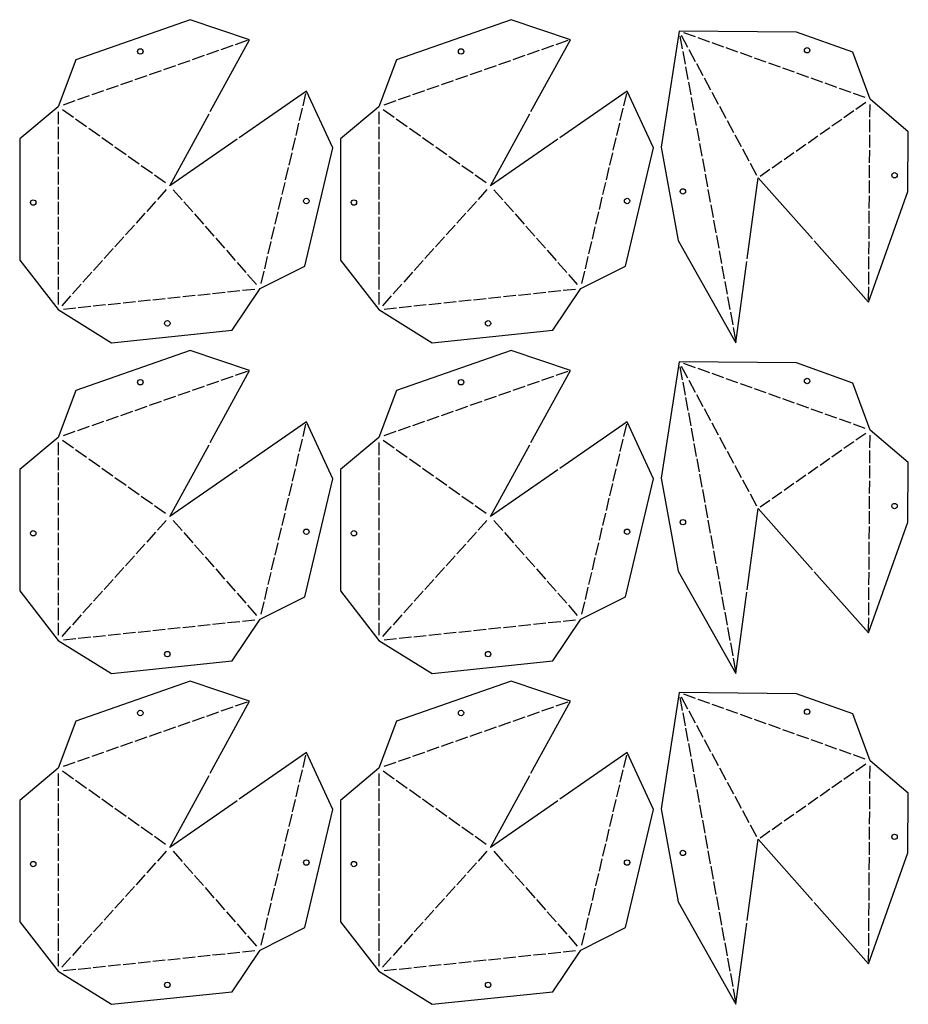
# Model space of a CAD drawing. Header units: millimetres. Extents: x 10 to 1452, y 10 to 2838.
# Tile 6 of 8: x 760 to 1452, y 1298 to 2065. Entities that reach past the tile are written whole.
import ezdxf

# ---------------------------------------------------------------- set-up
doc = ezdxf.new("R2010")
doc.units = ezdxf.units.MM
doc.layers.add('CUT', color=1, linetype='CONTINUOUS')

msp = doc.modelspace()

# ---------------------------------------------------------------- linework, layer by layer
at = {"layer": 'CUT'}
for p, q in [((936.893, 2048.75), (927.597, 2045.5)), ((1186.767, 2048.75), (1177.47, 2045.5)), ((1274.052, 2052.242), (1275.874, 2042.267)), ((1280.244, 2043.348), (1275.23, 2052.656)), ((1286.229, 2051.57), (1277.1, 2054.831)), ((1297.242, 2047.635), (1288.113, 2050.897)), ((914.524, 2040.929), (905.228, 2037.679)), ((925.709, 2044.84), (916.412, 2041.589)), ((1164.398, 2040.929), (1155.101, 2037.679)), ((1175.582, 2044.84), (1166.286, 2041.589)), ((1276.233, 2040.3), (1278.055, 2030.325)), ((1286.206, 2032.28), (1281.192, 2041.587)), ((1308.255, 2043.7), (1299.125, 2046.962)), ((1319.267, 2039.765), (1310.138, 2043.027)), ((892.156, 2033.109), (882.859, 2029.858)), ((903.34, 2037.019), (894.043, 2033.769)), ((1142.029, 2033.109), (1132.732, 2029.858)), ((1153.213, 2037.019), (1143.917, 2033.769)), ((1330.28, 2035.831), (1321.151, 2039.092)), ((1341.292, 2031.896), (1332.163, 2035.158)), ((869.787, 2025.288), (860.49, 2022.037)), ((880.971, 2029.198), (871.675, 2025.948)), ((1119.66, 2025.288), (1110.364, 2022.037)), ((1130.844, 2029.198), (1121.548, 2025.948)), ((1278.414, 2028.358), (1280.236, 2018.383)), ((1292.169, 2021.212), (1287.155, 2030.519)), ((1352.305, 2027.961), (1343.176, 2031.223)), ((1363.318, 2024.026), (1354.189, 2027.288)), ((847.418, 2017.467), (838.121, 2014.216)), ((858.602, 2021.377), (849.306, 2018.127)), ((1097.291, 2017.467), (1087.995, 2014.216)), ((1108.476, 2021.377), (1099.179, 2018.127)), ((1298.131, 2010.143), (1293.117, 2019.451)), ((1374.33, 2020.092), (1365.201, 2023.353)), ((1385.343, 2016.157), (1376.214, 2019.419)), ((825.049, 2009.646), (815.753, 2006.396)), ((836.233, 2013.556), (826.937, 2010.306)), ((1074.922, 2009.646), (1065.626, 2006.396)), ((1086.107, 2013.556), (1076.81, 2010.306)), ((1280.595, 2016.415), (1282.417, 2006.44)), ((1396.356, 2012.222), (1387.226, 2015.484)), ((1407.368, 2008.287), (1398.239, 2011.549)), ((802.68, 2001.825), (793.384, 1998.575)), ((813.865, 2005.735), (804.568, 2002.485)), ((980.413, 1997.944), (982.674, 2007.529)), ((1052.554, 2001.825), (1043.257, 1998.575)), ((1063.738, 2005.735), (1054.442, 2002.485)), ((1230.286, 1997.944), (1232.547, 2007.529)), ((1282.776, 2004.473), (1284.598, 1994.498)), ((1304.093, 1999.075), (1299.079, 2008.383)), ((1418.381, 2004.353), (1409.252, 2007.614)), ((801.487, 1988.828), (792.87, 1994.94)), ((977.693, 1986.412), (979.954, 1995.997)), ((1051.36, 1988.828), (1042.744, 1994.94)), ((1227.566, 1986.412), (1229.827, 1995.997)), ((1310.055, 1988.007), (1305.042, 1997.314)), ((1401.838, 1988.807), (1409.534, 1994.188)), ((1411.174, 1995.334), (1418.87, 2000.715)), ((1422.047, 1989.159), (1422.119, 1999.007)), ((789.61, 1993.255), (789.615, 1983.56)), ((811.735, 1981.558), (803.118, 1987.671)), ((1039.483, 1993.255), (1039.488, 1983.56)), ((1061.608, 1981.558), (1052.992, 1987.671)), ((1284.958, 1992.531), (1286.779, 1982.556)), ((1316.018, 1976.938), (1311.004, 1986.246)), ((1392.503, 1982.28), (1400.199, 1987.661)), ((1421.96, 1977.311), (1422.032, 1987.159)), ((789.616, 1981.56), (789.62, 1971.866)), ((821.983, 1974.289), (813.366, 1980.401)), ((974.973, 1974.88), (977.234, 1984.466)), ((1039.489, 1981.56), (1039.494, 1971.866)), ((1071.856, 1974.289), (1063.24, 1980.401)), ((1224.846, 1974.88), (1227.107, 1984.466)), ((1287.139, 1980.588), (1288.961, 1970.613)), ((1383.168, 1975.753), (1390.864, 1981.134)), ((832.231, 1967.02), (823.614, 1973.132)), ((972.253, 1963.348), (974.514, 1972.934)), ((1082.104, 1967.02), (1073.487, 1973.132)), ((1222.126, 1963.348), (1224.387, 1972.934)), ((1321.98, 1965.87), (1316.966, 1975.178)), ((1373.833, 1969.226), (1381.529, 1974.607)), ((1421.874, 1965.463), (1421.946, 1975.311)), ((789.621, 1969.866), (789.626, 1960.171)), ((842.479, 1959.75), (833.862, 1965.862)), ((1039.495, 1969.866), (1039.499, 1960.171)), ((1092.352, 1959.75), (1083.735, 1965.862)), ((1289.32, 1968.646), (1291.142, 1958.671)), ((1327.942, 1954.802), (1322.929, 1964.109)), ((1364.498, 1962.699), (1372.194, 1968.08)), ((1421.787, 1953.615), (1421.859, 1963.463)), ((789.627, 1958.171), (789.632, 1948.477)), ((852.727, 1952.481), (844.11, 1958.593)), ((969.533, 1951.816), (971.794, 1961.402)), ((1039.5, 1958.171), (1039.505, 1948.477)), ((1102.6, 1952.481), (1093.983, 1958.593)), ((1219.406, 1951.816), (1221.667, 1961.402)), ((1291.501, 1956.703), (1293.323, 1946.728)), ((1355.163, 1956.173), (1362.859, 1961.553)), ((862.974, 1945.211), (854.358, 1951.324)), ((966.813, 1940.285), (969.074, 1949.87)), ((1112.848, 1945.211), (1104.231, 1951.324)), ((1216.687, 1940.285), (1218.947, 1949.87)), ((1333.905, 1943.734), (1328.891, 1953.041)), ((1336.492, 1943.119), (1344.188, 1948.5)), ((1345.827, 1949.646), (1353.523, 1955.027)), ((1421.701, 1941.767), (1421.773, 1951.615)), ((789.633, 1946.477), (789.637, 1936.782)), ((873.222, 1937.942), (864.606, 1944.054)), ((1039.506, 1946.477), (1039.511, 1936.782)), ((1123.096, 1937.942), (1114.479, 1944.054)), ((1293.682, 1944.761), (1295.504, 1934.786)), ((789.638, 1934.782), (789.643, 1925.088)), ((873.808, 1932.655), (866.868, 1924.947)), ((879.128, 1932.625), (886.107, 1924.694)), ((964.093, 1928.753), (966.354, 1938.338)), ((1039.512, 1934.782), (1039.516, 1925.088)), ((1123.682, 1932.655), (1116.741, 1924.947)), ((1129.001, 1932.625), (1135.98, 1924.694)), ((1213.967, 1928.753), (1216.227, 1938.338)), ((1295.863, 1932.819), (1297.685, 1922.844)), ((1421.614, 1929.919), (1421.686, 1939.767)), ((961.373, 1917.221), (963.634, 1926.806)), ((1211.247, 1917.221), (1213.508, 1926.806)), ((1421.528, 1918.071), (1421.6, 1927.919)), ((789.644, 1923.088), (789.649, 1913.393)), ((865.53, 1923.461), (858.59, 1915.753)), ((887.428, 1923.193), (894.408, 1915.262)), ((1039.517, 1923.088), (1039.522, 1913.393)), ((1115.403, 1923.461), (1108.463, 1915.753)), ((1137.302, 1923.193), (1144.281, 1915.262)), ((1298.044, 1920.876), (1299.866, 1910.901)), ((789.65, 1911.393), (789.655, 1901.699)), ((857.251, 1914.266), (850.311, 1906.559)), ((895.729, 1913.761), (902.709, 1905.83)), ((958.653, 1905.689), (960.914, 1915.274)), ((1039.523, 1911.393), (1039.528, 1901.699)), ((1107.125, 1914.266), (1100.184, 1906.559)), ((1145.603, 1913.761), (1152.582, 1905.83)), ((1208.527, 1905.689), (1210.788, 1915.274)), ((1421.441, 1906.223), (1421.513, 1916.071)), ((848.973, 1905.072), (842.033, 1897.364)), ((904.03, 1904.329), (911.01, 1896.398)), ((955.934, 1894.157), (958.194, 1903.742)), ((1098.846, 1905.072), (1091.906, 1897.364)), ((1153.903, 1904.329), (1160.883, 1896.398)), ((1205.807, 1894.157), (1208.068, 1903.742)), ((1300.226, 1908.934), (1302.047, 1898.959)), ((1421.355, 1894.375), (1421.427, 1904.223)), ((789.656, 1899.699), (789.66, 1890.004)), ((840.694, 1895.878), (833.754, 1888.17)), ((912.331, 1894.897), (919.31, 1886.967)), ((1039.529, 1899.699), (1039.534, 1890.004)), ((1090.568, 1895.878), (1083.627, 1888.17)), ((1162.204, 1894.897), (1169.184, 1886.967)), ((1302.407, 1896.992), (1304.229, 1887.017)), ((789.661, 1888.004), (789.666, 1878.31)), ((832.416, 1886.684), (825.476, 1878.976)), ((953.214, 1882.625), (955.474, 1892.21)), ((1039.535, 1888.004), (1039.539, 1878.31)), ((1082.289, 1886.684), (1075.349, 1878.976)), ((1203.087, 1882.625), (1205.348, 1892.21)), ((1421.268, 1882.527), (1421.34, 1892.375)), ((920.632, 1885.465), (927.611, 1877.535)), ((950.494, 1871.093), (952.754, 1880.679)), ((1170.505, 1885.465), (1177.485, 1877.535)), ((1200.367, 1871.093), (1202.628, 1880.679)), ((1304.588, 1885.049), (1306.41, 1875.074)), ((1421.182, 1870.679), (1421.254, 1880.527)), ((789.667, 1876.31), (789.672, 1866.615)), ((824.137, 1877.49), (817.197, 1869.782)), ((928.933, 1876.033), (935.912, 1868.103)), ((1039.54, 1876.31), (1039.545, 1866.615)), ((1074.011, 1877.49), (1067.07, 1869.782)), ((1178.806, 1876.033), (1185.785, 1868.103)), ((1306.769, 1873.107), (1308.591, 1863.132)), ((789.673, 1864.615), (789.677, 1854.921)), ((815.859, 1868.295), (808.919, 1860.587)), ((937.233, 1866.601), (944.213, 1858.671)), ((947.774, 1859.561), (950.035, 1869.147)), ((1039.546, 1864.615), (1039.551, 1854.921)), ((1065.732, 1868.295), (1058.792, 1860.587)), ((1187.107, 1866.601), (1194.086, 1858.671)), ((1197.647, 1859.561), (1199.908, 1869.147)), ((1421.095, 1858.831), (1421.167, 1868.679)), ((807.58, 1859.101), (800.64, 1851.393)), ((1057.454, 1859.101), (1050.513, 1851.393)), ((1308.95, 1861.164), (1310.772, 1851.189)), ((1421.009, 1846.983), (1421.081, 1856.831)), ((789.678, 1852.921), (789.683, 1843.226)), ((799.302, 1849.907), (792.362, 1842.199)), ((875.08, 1848.16), (884.722, 1849.168)), ((886.711, 1849.376), (896.353, 1850.385)), ((898.342, 1850.593), (907.984, 1851.602)), ((909.973, 1851.81), (919.615, 1852.819)), ((921.604, 1853.027), (931.246, 1854.035)), ((933.235, 1854.243), (942.877, 1855.252)), ((1039.552, 1852.921), (1039.556, 1843.226)), ((1049.175, 1849.907), (1042.235, 1842.199)), ((1124.954, 1848.16), (1134.596, 1849.168)), ((1136.585, 1849.376), (1146.227, 1850.385)), ((1148.216, 1850.593), (1157.858, 1851.602)), ((1159.847, 1851.81), (1169.489, 1852.819)), ((1171.478, 1853.027), (1181.12, 1854.035)), ((1183.109, 1854.243), (1192.751, 1855.252)), ((1311.131, 1849.222), (1312.953, 1839.247)), ((793.663, 1839.643), (803.305, 1840.651)), ((805.294, 1840.859), (814.936, 1841.868)), ((816.925, 1842.076), (826.567, 1843.085)), ((828.556, 1843.293), (838.198, 1844.301)), ((840.187, 1844.51), (849.829, 1845.518)), ((851.818, 1845.726), (861.46, 1846.735)), ((863.449, 1846.943), (873.091, 1847.952)), ((1043.537, 1839.643), (1053.179, 1840.651)), ((1055.168, 1840.859), (1064.81, 1841.868)), ((1066.799, 1842.076), (1076.441, 1843.085)), ((1078.43, 1843.293), (1088.072, 1844.301)), ((1090.061, 1844.51), (1099.703, 1845.518)), ((1101.692, 1845.726), (1111.334, 1846.735)), ((1113.323, 1846.943), (1122.965, 1847.952)), ((1313.312, 1837.28), (1315.134, 1827.305)), ((1315.494, 1825.337), (1317.315, 1815.362)), ((1274.052, 1794.615), (1275.874, 1784.64)), ((1280.244, 1785.72), (1275.23, 1795.028)), ((1286.229, 1793.942), (1277.1, 1797.204)), ((925.709, 1787.212), (916.412, 1783.962)), ((936.893, 1791.122), (927.597, 1787.872)), ((1175.582, 1787.212), (1166.286, 1783.962)), ((1186.767, 1791.122), (1177.47, 1787.872)), ((1297.242, 1790.007), (1288.113, 1793.269)), ((1308.255, 1786.072), (1299.125, 1789.334)), ((903.34, 1779.391), (894.043, 1776.141)), ((914.524, 1783.302), (905.228, 1780.051)), ((1153.213, 1779.391), (1143.917, 1776.141)), ((1164.398, 1783.302), (1155.101, 1780.051)), ((1276.233, 1782.672), (1278.055, 1772.697)), ((1286.206, 1774.652), (1281.192, 1783.96)), ((1319.267, 1782.138), (1310.138, 1785.399)), ((1330.28, 1778.203), (1321.151, 1781.465)), ((880.971, 1771.57), (871.675, 1768.32)), ((892.156, 1775.481), (882.859, 1772.23)), ((1130.844, 1771.57), (1121.548, 1768.32)), ((1142.029, 1775.481), (1132.732, 1772.23)), ((1292.169, 1763.584), (1287.155, 1772.891)), ((1341.292, 1774.268), (1332.163, 1777.53)), ((1352.305, 1770.333), (1343.176, 1773.595)), ((869.787, 1767.66), (860.49, 1764.409)), ((1119.66, 1767.66), (1110.364, 1764.409)), ((1278.414, 1770.73), (1280.236, 1760.755)), ((1363.318, 1766.399), (1354.189, 1769.66)), ((1374.33, 1762.464), (1365.201, 1765.726)), ((847.418, 1759.839), (838.121, 1756.589)), ((858.602, 1763.749), (849.306, 1760.499)), ((1097.291, 1759.839), (1087.995, 1756.589)), ((1108.476, 1763.749), (1099.179, 1760.499)), ((1280.595, 1758.787), (1282.417, 1748.813)), ((1298.131, 1752.516), (1293.117, 1761.823)), ((1385.343, 1758.529), (1376.214, 1761.791)), ((1396.356, 1754.594), (1387.226, 1757.856)), ((825.049, 1752.018), (815.753, 1748.768)), ((836.233, 1755.929), (826.937, 1752.678)), ((980.413, 1740.316), (982.674, 1749.902)), ((1074.922, 1752.018), (1065.626, 1748.768)), ((1086.107, 1755.929), (1076.81, 1752.678)), ((1230.286, 1740.316), (1232.547, 1749.902)), ((1304.093, 1741.447), (1299.079, 1750.755)), ((1407.368, 1750.66), (1398.239, 1753.921)), ((1418.381, 1746.725), (1409.252, 1749.987)), ((802.68, 1744.197), (793.384, 1740.947)), ((813.865, 1748.108), (804.568, 1744.857)), ((1052.554, 1744.197), (1043.257, 1740.947)), ((1063.738, 1748.108), (1054.442, 1744.857)), ((1282.776, 1746.845), (1284.598, 1736.87)), ((1411.174, 1737.706), (1418.87, 1743.087)), ((1422.047, 1731.531), (1422.119, 1741.379)), ((789.61, 1735.627), (789.615, 1725.932)), ((801.487, 1731.2), (792.87, 1737.312)), ((977.693, 1728.784), (979.954, 1738.37)), ((1039.483, 1735.627), (1039.488, 1725.932)), ((1051.36, 1731.2), (1042.744, 1737.312)), ((1227.566, 1728.784), (1229.827, 1738.37)), ((1284.958, 1734.903), (1286.779, 1724.928)), ((1310.055, 1730.379), (1305.042, 1739.686)), ((1401.838, 1731.179), (1409.534, 1736.56)), ((811.735, 1723.931), (803.118, 1730.043)), ((974.973, 1717.252), (977.234, 1726.838)), ((1061.608, 1723.931), (1052.992, 1730.043)), ((1224.846, 1717.252), (1227.107, 1726.838)), ((1316.018, 1719.311), (1311.004, 1728.618)), ((1392.503, 1724.652), (1400.199, 1730.033)), ((1421.96, 1719.683), (1422.032, 1729.531)), ((789.616, 1723.932), (789.62, 1714.238)), ((821.983, 1716.661), (813.366, 1722.773)), ((1039.489, 1723.932), (1039.494, 1714.238)), ((1071.856, 1716.661), (1063.24, 1722.773)), ((1287.139, 1722.96), (1288.961, 1712.985)), ((1383.168, 1718.125), (1390.864, 1723.506)), ((789.621, 1712.238), (789.626, 1702.543)), ((832.231, 1709.392), (823.614, 1715.504)), ((972.253, 1705.721), (974.514, 1715.306)), ((1039.495, 1712.238), (1039.499, 1702.543)), ((1082.104, 1709.392), (1073.487, 1715.504)), ((1222.126, 1705.721), (1224.387, 1715.306)), ((1289.32, 1711.018), (1291.142, 1701.043)), ((1321.98, 1708.242), (1316.966, 1717.55)), ((1364.498, 1705.072), (1372.194, 1710.452)), ((1373.833, 1711.599), (1381.529, 1716.979)), ((1421.874, 1707.835), (1421.946, 1717.683)), ((842.479, 1702.122), (833.862, 1708.235)), ((969.533, 1694.189), (971.794, 1703.774)), ((1092.352, 1702.122), (1083.735, 1708.235)), ((1219.406, 1694.189), (1221.667, 1703.774)), ((1327.942, 1697.174), (1322.929, 1706.482)), ((1355.163, 1698.545), (1362.859, 1703.926)), ((1421.787, 1695.987), (1421.859, 1705.835)), ((789.627, 1700.543), (789.632, 1690.849)), ((852.727, 1694.853), (844.11, 1700.965)), ((1039.5, 1700.543), (1039.505, 1690.849)), ((1102.6, 1694.853), (1093.983, 1700.965)), ((1291.501, 1699.076), (1293.323, 1689.101)), ((1333.905, 1686.106), (1328.891, 1695.413)), ((1345.827, 1692.018), (1353.523, 1697.399)), ((789.633, 1688.849), (789.637, 1679.154)), ((862.974, 1687.583), (854.358, 1693.696)), ((966.813, 1682.657), (969.074, 1692.242)), ((1039.506, 1688.849), (1039.511, 1679.154)), ((1112.848, 1687.583), (1104.231, 1693.696)), ((1216.687, 1682.657), (1218.947, 1692.242)), ((1336.492, 1685.491), (1344.188, 1690.872)), ((1421.701, 1684.139), (1421.773, 1693.987)), ((873.222, 1680.314), (864.606, 1686.426)), ((964.093, 1671.125), (966.354, 1680.71)), ((1123.096, 1680.314), (1114.479, 1686.426)), ((1213.967, 1671.125), (1216.227, 1680.71)), ((1293.682, 1687.133), (1295.504, 1677.158)), ((1421.614, 1672.291), (1421.686, 1682.139)), ((789.638, 1677.154), (789.643, 1667.46)), ((873.808, 1675.027), (866.868, 1667.319)), ((879.128, 1674.997), (886.107, 1667.066)), ((1039.512, 1677.154), (1039.516, 1667.46)), ((1123.682, 1675.027), (1116.741, 1667.319)), ((1129.001, 1674.997), (1135.98, 1667.066)), ((1295.863, 1675.191), (1297.685, 1665.216)), ((789.644, 1665.46), (789.649, 1655.765)), ((865.53, 1665.833), (858.59, 1658.125)), ((887.428, 1665.565), (894.408, 1657.634)), ((961.373, 1659.593), (963.634, 1669.178)), ((1039.517, 1665.46), (1039.522, 1655.765)), ((1115.403, 1665.833), (1108.463, 1658.125)), ((1137.302, 1665.565), (1144.281, 1657.634)), ((1211.247, 1659.593), (1213.508, 1669.178)), ((1421.528, 1660.443), (1421.6, 1670.291)), ((857.251, 1656.639), (850.311, 1648.931)), ((958.653, 1648.061), (960.914, 1657.646)), ((1107.125, 1656.639), (1100.184, 1648.931)), ((1208.527, 1648.061), (1210.788, 1657.646)), ((1298.044, 1663.248), (1299.866, 1653.274)), ((1421.441, 1648.595), (1421.513, 1658.443)), ((789.65, 1653.765), (789.655, 1644.071)), ((895.729, 1656.133), (902.709, 1648.203)), ((1039.523, 1653.765), (1039.528, 1644.071)), ((1145.603, 1656.133), (1152.582, 1648.203)), ((1300.226, 1651.306), (1302.047, 1641.331)), ((789.656, 1642.071), (789.66, 1632.376)), ((848.973, 1647.444), (842.033, 1639.736)), ((904.03, 1646.701), (911.01, 1638.771)), ((955.934, 1636.529), (958.194, 1646.114)), ((1039.529, 1642.071), (1039.534, 1632.376)), ((1098.846, 1647.444), (1091.906, 1639.736)), ((1153.903, 1646.701), (1160.883, 1638.771)), ((1205.807, 1636.529), (1208.068, 1646.114)), ((1421.355, 1636.747), (1421.427, 1646.595)), ((840.694, 1638.25), (833.754, 1630.542)), ((912.331, 1637.269), (919.31, 1629.339)), ((953.214, 1624.997), (955.474, 1634.583)), ((1090.568, 1638.25), (1083.627, 1630.542)), ((1162.204, 1637.269), (1169.184, 1629.339)), ((1203.087, 1624.997), (1205.348, 1634.583)), ((1302.407, 1639.364), (1304.229, 1629.389)), ((1421.268, 1624.899), (1421.34, 1634.747)), ((789.661, 1630.376), (789.666, 1620.682)), ((832.416, 1629.056), (825.476, 1621.348)), ((920.632, 1627.837), (927.611, 1619.907)), ((1039.535, 1630.376), (1039.539, 1620.682)), ((1082.289, 1629.056), (1075.349, 1621.348)), ((1170.505, 1627.837), (1177.485, 1619.907)), ((1304.588, 1627.421), (1306.41, 1617.446)), ((789.667, 1618.682), (789.672, 1608.988)), ((824.137, 1619.862), (817.197, 1612.154)), ((928.933, 1618.405), (935.912, 1610.475)), ((950.494, 1613.465), (952.754, 1623.051)), ((1039.54, 1618.682), (1039.545, 1608.988)), ((1074.011, 1619.862), (1067.07, 1612.154)), ((1178.806, 1618.405), (1185.785, 1610.475)), ((1200.367, 1613.465), (1202.628, 1623.051)), ((1421.182, 1613.051), (1421.254, 1622.899)), ((815.859, 1610.668), (808.919, 1602.96)), ((947.774, 1601.933), (950.035, 1611.519)), ((1065.732, 1610.668), (1058.792, 1602.96)), ((1197.647, 1601.933), (1199.908, 1611.519)), ((1306.769, 1615.479), (1308.591, 1605.504)), ((1421.095, 1601.203), (1421.167, 1611.051)), ((789.673, 1606.988), (789.677, 1597.293)), ((937.233, 1608.974), (944.213, 1601.043)), ((1039.546, 1606.988), (1039.551, 1597.293)), ((1187.107, 1608.974), (1194.086, 1601.043)), ((1308.95, 1603.537), (1310.772, 1593.562)), ((789.678, 1595.293), (789.683, 1585.599)), ((807.58, 1601.473), (800.64, 1593.765)), ((909.973, 1594.182), (919.615, 1595.191)), ((921.604, 1595.399), (931.246, 1596.407)), ((933.235, 1596.615), (942.877, 1597.624)), ((1039.552, 1595.293), (1039.556, 1585.599)), ((1057.454, 1601.473), (1050.513, 1593.765)), ((1159.847, 1594.182), (1169.489, 1595.191)), ((1171.478, 1595.399), (1181.12, 1596.407)), ((1183.109, 1596.615), (1192.751, 1597.624)), ((1421.009, 1589.355), (1421.081, 1599.203)), ((799.302, 1592.279), (792.362, 1584.571)), ((840.187, 1586.882), (849.829, 1587.89)), ((851.818, 1588.098), (861.46, 1589.107)), ((863.449, 1589.315), (873.091, 1590.324)), ((875.08, 1590.532), (884.722, 1591.54)), ((886.711, 1591.749), (896.353, 1592.757)), ((898.342, 1592.965), (907.984, 1593.974)), ((1049.175, 1592.279), (1042.235, 1584.571)), ((1090.061, 1586.882), (1099.703, 1587.89)), ((1101.692, 1588.098), (1111.334, 1589.107)), ((1113.323, 1589.315), (1122.965, 1590.324)), ((1124.954, 1590.532), (1134.596, 1591.54)), ((1136.585, 1591.749), (1146.227, 1592.757)), ((1148.216, 1592.965), (1157.858, 1593.974)), ((1311.131, 1591.594), (1312.953, 1581.619)), ((793.663, 1582.015), (803.305, 1583.023)), ((805.294, 1583.232), (814.936, 1584.24)), ((816.925, 1584.448), (826.567, 1585.457)), ((828.556, 1585.665), (838.198, 1586.674)), ((1043.537, 1582.015), (1053.179, 1583.023)), ((1055.168, 1583.232), (1064.81, 1584.24)), ((1066.799, 1584.448), (1076.441, 1585.457)), ((1078.43, 1585.665), (1088.072, 1586.674)), ((1313.312, 1579.652), (1315.134, 1569.677)), ((1315.494, 1567.709), (1317.315, 1557.735)), ((1274.052, 1536.987), (1275.874, 1527.012)), ((1280.244, 1528.093), (1275.23, 1537.4)), ((1286.229, 1536.314), (1277.1, 1539.576)), ((1297.242, 1532.379), (1288.113, 1535.641)), ((925.709, 1529.584), (916.412, 1526.334)), ((936.893, 1533.495), (927.597, 1530.244)), ((1175.582, 1529.584), (1166.286, 1526.334)), ((1186.767, 1533.495), (1177.47, 1530.244)), ((1286.206, 1517.024), (1281.192, 1526.332)), ((1308.255, 1528.444), (1299.125, 1531.706)), ((1319.267, 1524.51), (1310.138, 1527.772)), ((903.34, 1521.763), (894.043, 1518.513)), ((914.524, 1525.674), (905.228, 1522.423)), ((1153.213, 1521.763), (1143.917, 1518.513)), ((1164.398, 1525.674), (1155.101, 1522.423)), ((1276.233, 1525.044), (1278.055, 1515.069)), ((1330.28, 1520.575), (1321.151, 1523.837)), ((1341.292, 1516.64), (1332.163, 1519.902)), ((880.971, 1513.942), (871.675, 1510.692)), ((892.156, 1517.853), (882.859, 1514.602)), ((1130.844, 1513.942), (1121.548, 1510.692)), ((1142.029, 1517.853), (1132.732, 1514.602)), ((1278.414, 1513.102), (1280.236, 1503.127)), ((1292.169, 1505.956), (1287.155, 1515.263)), ((1352.305, 1512.705), (1343.176, 1515.967)), ((1363.318, 1508.771), (1354.189, 1512.033)), ((858.602, 1506.122), (849.306, 1502.871)), ((869.787, 1510.032), (860.49, 1506.782)), ((1108.476, 1506.122), (1099.179, 1502.871)), ((1119.66, 1510.032), (1110.364, 1506.782)), ((1298.131, 1494.888), (1293.117, 1504.195)), ((1374.33, 1504.836), (1365.201, 1508.098)), ((1385.343, 1500.901), (1376.214, 1504.163)), ((836.233, 1498.301), (826.937, 1495.05)), ((847.418, 1502.211), (838.121, 1498.961)), ((1086.107, 1498.301), (1076.81, 1495.05)), ((1097.291, 1502.211), (1087.995, 1498.961)), ((1280.595, 1501.16), (1282.417, 1491.185)), ((1396.356, 1496.966), (1387.226, 1500.228)), ((1407.368, 1493.032), (1398.239, 1496.294)), ((813.865, 1490.48), (804.568, 1487.229)), ((825.049, 1494.39), (815.753, 1491.14)), ((980.413, 1482.688), (982.674, 1492.274)), ((1063.738, 1490.48), (1054.442, 1487.229)), ((1074.922, 1494.39), (1065.626, 1491.14)), ((1230.286, 1482.688), (1232.547, 1492.274)), ((1282.776, 1489.217), (1284.598, 1479.242)), ((1304.093, 1483.819), (1299.079, 1493.127)), ((1418.381, 1489.097), (1409.252, 1492.359)), ((802.68, 1486.569), (793.384, 1483.319)), ((977.693, 1471.156), (979.954, 1480.742)), ((1052.554, 1486.569), (1043.257, 1483.319)), ((1227.566, 1471.156), (1229.827, 1480.742)), ((1310.055, 1472.751), (1305.042, 1482.059)), ((1411.174, 1480.078), (1418.87, 1485.459)), ((1422.047, 1473.903), (1422.119, 1483.751)), ((789.61, 1477.999), (789.615, 1468.304)), ((801.487, 1473.572), (792.87, 1479.685)), ((1039.483, 1477.999), (1039.488, 1468.304)), ((1051.36, 1473.572), (1042.744, 1479.685)), ((1284.958, 1477.275), (1286.779, 1467.3)), ((1401.838, 1473.551), (1409.534, 1478.932)), ((789.616, 1466.304), (789.62, 1456.61)), ((811.735, 1466.303), (803.118, 1472.415)), ((821.983, 1459.033), (813.366, 1465.146)), ((974.973, 1459.625), (977.234, 1469.21)), ((1039.489, 1466.304), (1039.494, 1456.61)), ((1061.608, 1466.303), (1052.992, 1472.415)), ((1071.856, 1459.033), (1063.24, 1465.146)), ((1224.846, 1459.625), (1227.107, 1469.21)), ((1287.139, 1465.332), (1288.961, 1455.358)), ((1316.018, 1461.683), (1311.004, 1470.99)), ((1383.168, 1460.498), (1390.864, 1465.878)), ((1392.503, 1467.024), (1400.199, 1472.405)), ((1421.96, 1462.055), (1422.032, 1471.903)), ((832.231, 1451.764), (823.614, 1457.876)), ((972.253, 1448.093), (974.514, 1457.678)), ((1082.104, 1451.764), (1073.487, 1457.876)), ((1222.126, 1448.093), (1224.387, 1457.678)), ((1321.98, 1450.614), (1316.966, 1459.922)), ((1373.833, 1453.971), (1381.529, 1459.352)), ((1421.874, 1450.207), (1421.946, 1460.055)), ((789.621, 1454.61), (789.626, 1444.915)), ((842.479, 1444.494), (833.862, 1450.607)), ((1039.495, 1454.61), (1039.499, 1444.915)), ((1092.352, 1444.494), (1083.735, 1450.607)), ((1289.32, 1453.39), (1291.142, 1443.415)), ((1364.498, 1447.444), (1372.194, 1452.825)), ((789.627, 1442.915), (789.632, 1433.221)), ((852.727, 1437.225), (844.11, 1443.337)), ((969.533, 1436.561), (971.794, 1446.146)), ((1039.5, 1442.915), (1039.505, 1433.221)), ((1102.6, 1437.225), (1093.983, 1443.337)), ((1219.406, 1436.561), (1221.667, 1446.146)), ((1327.942, 1439.546), (1322.929, 1448.854)), ((1355.163, 1440.917), (1362.859, 1446.298)), ((1421.787, 1438.359), (1421.859, 1448.207)), ((862.974, 1429.956), (854.358, 1436.068)), ((966.813, 1425.029), (969.074, 1434.614)), ((1112.848, 1429.956), (1104.231, 1436.068)), ((1216.687, 1425.029), (1218.947, 1434.614)), ((1291.501, 1441.448), (1293.323, 1431.473)), ((1333.905, 1428.478), (1328.891, 1437.785)), ((1345.827, 1434.39), (1353.523, 1439.771)), ((1421.701, 1426.511), (1421.773, 1436.359)), ((789.633, 1431.221), (789.637, 1421.527)), ((873.222, 1422.686), (864.606, 1428.798)), ((1039.506, 1431.221), (1039.511, 1421.527)), ((1123.096, 1422.686), (1114.479, 1428.798)), ((1293.682, 1429.505), (1295.504, 1419.53)), ((1336.492, 1427.863), (1344.188, 1433.244)), ((789.638, 1419.527), (789.643, 1409.832)), ((964.093, 1413.497), (966.354, 1423.082)), ((1039.512, 1419.527), (1039.516, 1409.832)), ((1213.967, 1413.497), (1216.227, 1423.082)), ((1421.614, 1414.663), (1421.686, 1424.511)), ((873.808, 1417.399), (866.868, 1409.691)), ((879.128, 1417.369), (886.107, 1409.438)), ((961.373, 1401.965), (963.634, 1411.55)), ((1123.682, 1417.399), (1116.741, 1409.691)), ((1129.001, 1417.369), (1135.98, 1409.438)), ((1211.247, 1401.965), (1213.508, 1411.55)), ((1295.863, 1417.563), (1297.685, 1407.588)), ((1421.528, 1402.815), (1421.6, 1412.663)), ((789.644, 1407.832), (789.649, 1398.138)), ((865.53, 1408.205), (858.59, 1400.497)), ((887.428, 1407.937), (894.408, 1400.007)), ((1039.517, 1407.832), (1039.522, 1398.138)), ((1115.403, 1408.205), (1108.463, 1400.497)), ((1137.302, 1407.937), (1144.281, 1400.007)), ((1298.044, 1405.621), (1299.866, 1395.646)), ((789.65, 1396.138), (789.655, 1386.443)), ((857.251, 1399.011), (850.311, 1391.303)), ((895.729, 1398.505), (902.709, 1390.575)), ((958.653, 1390.433), (960.914, 1400.019)), ((1039.523, 1396.138), (1039.528, 1386.443)), ((1107.125, 1399.011), (1100.184, 1391.303)), ((1145.603, 1398.505), (1152.582, 1390.575)), ((1208.527, 1390.433), (1210.788, 1400.019)), ((1421.441, 1390.967), (1421.513, 1400.815)), ((848.973, 1389.817), (842.033, 1382.109)), ((904.03, 1389.073), (911.01, 1381.143)), ((955.934, 1378.901), (958.194, 1388.487)), ((1098.846, 1389.817), (1091.906, 1382.109)), ((1153.903, 1389.073), (1160.883, 1381.143)), ((1205.807, 1378.901), (1208.068, 1388.487)), ((1300.226, 1393.678), (1302.047, 1383.703)), ((1421.355, 1379.119), (1421.427, 1388.967)), ((789.656, 1384.443), (789.66, 1374.749)), ((840.694, 1380.622), (833.754, 1372.914)), ((1039.529, 1384.443), (1039.534, 1374.749)), ((1090.568, 1380.622), (1083.627, 1372.914)), ((1302.407, 1381.736), (1304.229, 1371.761)), ((789.661, 1372.749), (789.666, 1363.054)), ((912.331, 1379.641), (919.31, 1371.711)), ((953.214, 1367.369), (955.474, 1376.955)), ((1039.535, 1372.749), (1039.539, 1363.054)), ((1162.204, 1379.641), (1169.184, 1371.711)), ((1203.087, 1367.369), (1205.348, 1376.955)), ((1421.268, 1367.271), (1421.34, 1377.119)), ((832.416, 1371.428), (825.476, 1363.72)), ((920.632, 1370.21), (927.611, 1362.279)), ((950.494, 1355.838), (952.754, 1365.423)), ((1082.289, 1371.428), (1075.349, 1363.72)), ((1170.505, 1370.21), (1177.485, 1362.279)), ((1200.367, 1355.838), (1202.628, 1365.423)), ((1304.588, 1369.793), (1306.41, 1359.819)), ((1421.182, 1355.423), (1421.254, 1365.271)), ((789.667, 1361.054), (789.672, 1351.36)), ((824.137, 1362.234), (817.197, 1354.526)), ((928.933, 1360.778), (935.912, 1352.847)), ((1039.54, 1361.054), (1039.545, 1351.36)), ((1074.011, 1362.234), (1067.07, 1354.526)), ((1178.806, 1360.778), (1185.785, 1352.847)), ((1306.769, 1357.851), (1308.591, 1347.876)), ((815.859, 1353.04), (808.919, 1345.332)), ((937.233, 1351.346), (944.213, 1343.415)), ((947.774, 1344.306), (950.035, 1353.891)), ((1065.732, 1353.04), (1058.792, 1345.332)), ((1187.107, 1351.346), (1194.086, 1343.415)), ((1197.647, 1344.306), (1199.908, 1353.891)), ((1421.095, 1343.575), (1421.167, 1353.423)), ((789.673, 1349.36), (789.677, 1339.665)), ((807.58, 1343.845), (800.64, 1336.138)), ((1039.546, 1349.36), (1039.551, 1339.665)), ((1057.454, 1343.845), (1050.513, 1336.138)), ((1308.95, 1345.909), (1310.772, 1335.934)), ((789.678, 1337.665), (789.683, 1327.971)), ((799.302, 1334.651), (792.362, 1326.943)), ((886.711, 1334.121), (896.353, 1335.129)), ((898.342, 1335.337), (907.984, 1336.346)), ((909.973, 1336.554), (919.615, 1337.563)), ((921.604, 1337.771), (931.246, 1338.78)), ((933.235, 1338.988), (942.877, 1339.996)), ((1039.552, 1337.665), (1039.556, 1327.971)), ((1049.175, 1334.651), (1042.235, 1326.943)), ((1136.585, 1334.121), (1146.227, 1335.129)), ((1148.216, 1335.337), (1157.858, 1336.346)), ((1159.847, 1336.554), (1169.489, 1337.563)), ((1171.478, 1337.771), (1181.12, 1338.78)), ((1183.109, 1338.988), (1192.751, 1339.996)), ((1421.009, 1331.727), (1421.081, 1341.575)), ((816.925, 1326.82), (826.567, 1327.829)), ((828.556, 1328.037), (838.198, 1329.046)), ((840.187, 1329.254), (849.829, 1330.262)), ((851.818, 1330.471), (861.46, 1331.479)), ((863.449, 1331.687), (873.091, 1332.696)), ((875.08, 1332.904), (884.722, 1333.913)), ((1066.799, 1326.82), (1076.441, 1327.829)), ((1078.43, 1328.037), (1088.072, 1329.046)), ((1090.061, 1329.254), (1099.703, 1330.262)), ((1101.692, 1330.471), (1111.334, 1331.479)), ((1113.323, 1331.687), (1122.965, 1332.696)), ((1124.954, 1332.904), (1134.596, 1333.913)), ((1311.131, 1333.966), (1312.953, 1323.991)), ((793.663, 1324.387), (803.305, 1325.396)), ((805.294, 1325.604), (814.936, 1326.612)), ((1043.537, 1324.387), (1053.179, 1325.396)), ((1055.168, 1325.604), (1064.81, 1326.612)), ((1313.312, 1322.024), (1315.134, 1312.049)), ((1315.494, 1310.082), (1317.315, 1300.107))]:
    msp.add_line(p, q, dxfattribs=at)
for points in [[(908.113, 1993.396), (938.781, 2049.41), (892.537, 2065.023), (803.306, 2033.825), (789.608, 1997.255), (759.62, 1972.24), (759.666, 1877.712), (789.685, 1839.226), (831.097, 1813.395), (925.112, 1823.23), (946.855, 1855.668), (981.793, 1873.114), (1003.493, 1965.117), (983.133, 2009.476), (930.631, 1973.121)], [(1157.987, 1993.396), (1188.654, 2049.41), (1142.411, 2065.023), (1053.179, 2033.825), (1039.481, 1997.255), (1009.493, 1972.24), (1009.54, 1877.712), (1039.558, 1839.226), (1080.971, 1813.395), (1174.986, 1823.23), (1196.729, 1855.668), (1231.667, 1873.114), (1253.367, 1965.117), (1233.006, 2009.476), (1180.504, 1973.121)], [(1378.588, 1892.73), (1420.994, 1844.983), (1451.625, 1931.285), (1451.965, 1977.789), (1422.148, 2003.007), (1408.699, 2039.669), (1364.906, 2055.316), (1273.333, 2056.177), (1259.367, 1965.672), (1272.618, 1893.12), (1317.675, 1813.395), (1326.131, 1876.693)], [(928.987, 1971.982), (876.485, 1935.627), (907.153, 1991.642)], [(1178.86, 1971.982), (1126.358, 1935.627), (1157.026, 1991.642)], [(1326.396, 1878.675), (1334.853, 1941.973), (1377.26, 1894.226)], [(908.113, 1735.768), (938.781, 1791.783), (892.537, 1807.395), (803.306, 1776.197), (789.608, 1739.627), (759.62, 1714.612), (759.666, 1620.084), (789.685, 1581.599), (831.097, 1555.767), (925.112, 1565.602), (946.855, 1598.04), (981.793, 1615.486), (1003.493, 1707.489), (983.133, 1751.848), (930.631, 1715.493)], [(1157.987, 1735.768), (1188.654, 1791.783), (1142.411, 1807.395), (1053.179, 1776.197), (1039.481, 1739.627), (1009.493, 1714.612), (1009.54, 1620.084), (1039.558, 1581.599), (1080.971, 1555.767), (1174.986, 1565.602), (1196.729, 1598.04), (1231.667, 1615.486), (1253.367, 1707.489), (1233.006, 1751.848), (1180.504, 1715.493)], [(1378.588, 1635.102), (1420.994, 1587.355), (1451.625, 1673.657), (1451.965, 1720.161), (1422.148, 1745.379), (1408.699, 1782.041), (1364.906, 1797.688), (1273.333, 1798.549), (1259.367, 1708.044), (1272.618, 1635.493), (1317.675, 1555.767), (1326.131, 1619.065)], [(928.987, 1714.355), (876.485, 1678), (907.153, 1734.014)], [(1178.86, 1714.355), (1126.358, 1678), (1157.026, 1734.014)], [(1326.396, 1621.047), (1334.853, 1684.345), (1377.26, 1636.598)], [(908.113, 1478.14), (938.781, 1534.155), (892.537, 1549.767), (803.306, 1518.569), (789.608, 1481.999), (759.62, 1456.984), (759.666, 1362.456), (789.685, 1323.971), (831.097, 1298.139), (925.112, 1307.974), (946.855, 1340.412), (981.793, 1357.858), (1003.493, 1449.862), (983.133, 1494.22), (930.631, 1457.865)], [(1157.987, 1478.14), (1188.654, 1534.155), (1142.411, 1549.767), (1053.179, 1518.569), (1039.481, 1481.999), (1009.493, 1456.984), (1009.54, 1362.456), (1039.558, 1323.971), (1080.971, 1298.139), (1174.986, 1307.974), (1196.729, 1340.412), (1231.667, 1357.858), (1253.367, 1449.862), (1233.006, 1494.22), (1180.504, 1457.865)], [(1378.588, 1377.474), (1420.994, 1329.727), (1451.625, 1416.029), (1451.965, 1462.533), (1422.148, 1487.751), (1408.699, 1524.414), (1364.906, 1540.061), (1273.333, 1540.922), (1259.367, 1450.416), (1272.618, 1377.865), (1317.675, 1298.139), (1326.131, 1361.437)], [(928.987, 1456.727), (876.485, 1420.372), (907.153, 1476.386)], [(1178.86, 1456.727), (1126.358, 1420.372), (1157.026, 1476.386)], [(1326.396, 1363.419), (1334.853, 1426.717), (1377.26, 1378.97)]]:
    msp.add_lwpolyline(points, dxfattribs=at)
for centre in [(853.617, 2040.292), (1103.49, 2040.292), (1373.131, 2041.228), (1441.217, 1943.847), (1276.321, 1931.283), (982.966, 1923.825), (1232.84, 1923.825), (770.144, 1922.618), (1020.018, 1922.618), (874.663, 1828.51), (1124.536, 1828.51), (853.617, 1782.664), (1103.49, 1782.664), (1373.131, 1783.6), (1441.217, 1686.219), (1276.321, 1673.655), (770.144, 1664.991), (982.966, 1666.197), (1020.018, 1664.991), (1232.84, 1666.197), (874.663, 1570.882), (1124.536, 1570.882), (853.617, 1525.036), (1103.49, 1525.036), (1373.131, 1525.972), (1441.217, 1428.591), (1276.321, 1416.027), (770.144, 1407.363), (982.966, 1408.57), (1020.018, 1407.363), (1232.84, 1408.57), (874.663, 1313.254), (1124.536, 1313.254)]:
    msp.add_circle(centre, 2.1, dxfattribs=at)

doc.saveas('drawing.dxf')
